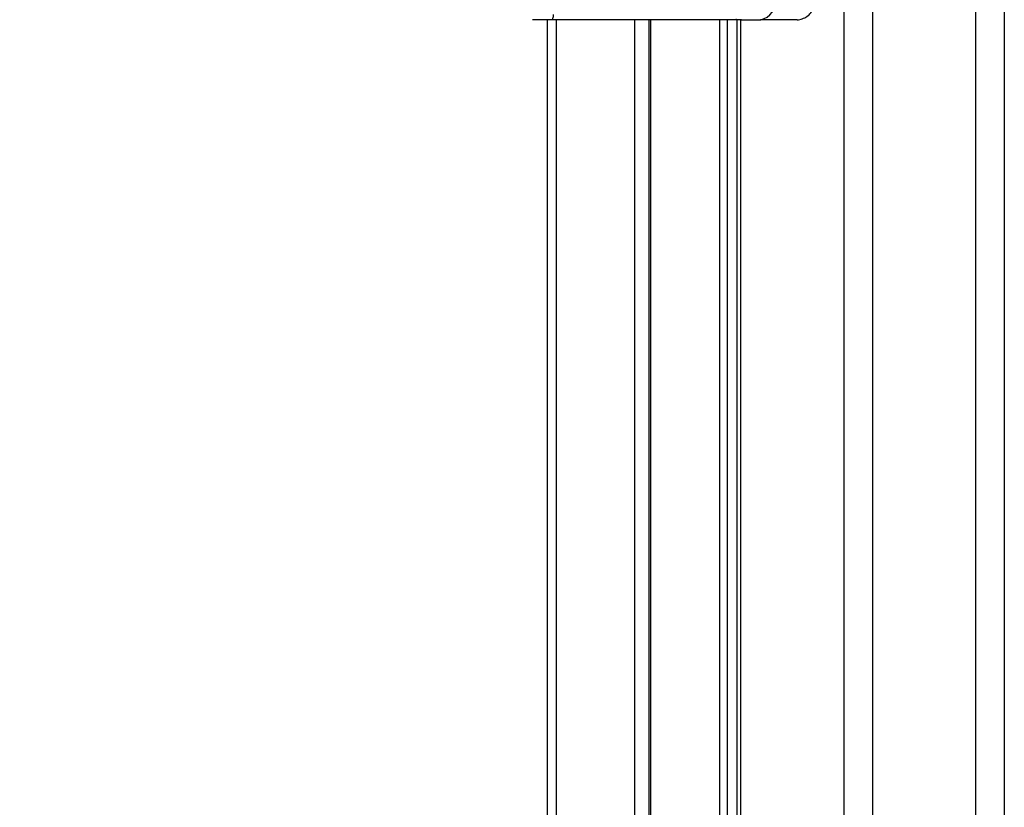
# Model space of a CAD drawing. Header units: millimetres. Extents: x 20 to 22981, y 40 to 19992.
# Tile 34 of 158: x 6429 to 6810, y 6105 to 6410. Entities that reach past the tile are written whole.
import ezdxf

# ---------------------------------------------------------------- set-up
doc = ezdxf.new("R2010")
doc.units = ezdxf.units.MM
doc.header["$LTSCALE"] = 2
doc.layers.add('COMPONENT_GEOMETRY', color=7, linetype='Continuous')
doc.styles.add('SLDTEXTSTYLE0', font='TXT', dxfattribs={"width": 0.75})
doc.dimstyles.new('SLDDIMSTYLE0', dxfattribs={"dimtxt": 100, "dimasz": 6.604, "dimexe": 0, "dimexo": 0.0625, "dimgap": 25, "dimtad": 0, "dimtih": 1, "dimtoh": 1, "dimdec": 0, "dimrnd": 1e-09, "dimzin": 12, "dimdsep": 46, "dimtxsty": 'SLDTEXTSTYLE0', "dimsah": 1, "dimcen": 0.09, "dimadec": 0, "dimazin": 3, "dimtfac": 1, "dimtdec": 0, "dimtofl": 0, "dimtmove": 0, "dimatfit": 3, "dimfxl": 1, "dimfrac": 2, "dimtolj": 1, "dimtzin": 12, "dimarcsym": 0})

# ---------------------------------------------------------------- blocks, each defined once
blk = doc.blocks.new('_D_4')
at = {"layer": 'COMPONENT_GEOMETRY', "color": 7}
for p, q in [((6638.52, 7959.49), (995.17, 7959.49)), ((1001.52, 7959.49), (1001.52, 5203.33)), ((801.45, 5183.02), (770.98, 5183.02)), ((770.98, 5183.02), (770.98, 5024.27)), ((1201.59, 5183.02), (1232.06, 5183.02)), ((1232.06, 5183.02), (1232.06, 5024.27)), ((770.98, 5024.27), (801.45, 5024.27)), ((1232.06, 5024.27), (1201.59, 5024.27)), ((1001.52, 2118.49), (1001.52, 4874.65)), ((6578.75, 2118.49), (995.17, 2118.49))]:
    blk.add_line(p, q, dxfattribs=at)
for points in [[(1001.52, 7959.49), (1000.51, 7952.89), (1002.54, 7952.89)], [(1001.52, 2118.49), (1002.54, 2125.1), (1000.51, 2125.1)]]:
    blk.add_solid(points, dxfattribs=at)
at = {"layer": 'COMPONENT_GEOMETRY', "color": 7, "char_height": 100, "attachment_point": 1, "style": 'SLDTEXTSTYLE0'}
for s, insert in [('9\'6.98"', (801.45, 5153.18)), ('2921mm', (728.74, 5003.56))]:
    blk.add_mtext(s, dxfattribs=dict(at, insert=insert))

msp = doc.modelspace()

# ---------------------------------------------------------------- linework, layer by layer
at = {"color": 8, "linetype": 'Continuous', "lineweight": 25}
for p, q in [((6748.24, 2191.49), (6748.24, 7939.49)), ((6759.31, 7939.49), (6759.31, 2191.49)), ((6799.26, 2191.49), (6799.26, 7939.49)), ((6810.34, 7939.49), (6810.34, 2191.49)), ((6636.74, 6410.02), (6636.74, 5905.15)), ((6667.23, 5908.63), (6667.23, 6410.02)), ((6673.24, 6410.02), (6673.24, 5911.82)), ((6700.18, 5907.27), (6700.18, 6410.02)), ((6702.97, 6410.02), (6702.97, 5904.34)), ((6708.14, 6410.02), (6708.14, 5896.62))]:
    msp.add_line(p, q, dxfattribs=at)
at = {"color": 7, "linetype": 'Continuous', "lineweight": 25}
for p, q in [((6634.93, 6410.02), (6627.55, 6410.02)), ((6633.39, 5905.35), (6633.39, 6410.02)), ((6641.96, 6410.02), (6634.93, 6410.02)), ((6706.78, 6410.02), (6641.96, 6410.02)), ((6672.65, 6410.02), (6672.65, 5911.6)), ((6706.75, 6410.02), (6706.75, 5899.18)), ((6708.56, 6410.02), (6706.78, 6410.02)), ((6708.56, 6410.02), (6715.94, 6410.02)), ((6729.95, 6410.02), (6715.94, 6410.02))]:
    msp.add_line(p, q, dxfattribs=at)
at = {"color": 7, "linetype": 'Continuous', "lineweight": 25, "flags": 128}
msp.add_lwpolyline([(6634.93, 6410.02), (6635.08, 6410.06), (6635.23, 6410.17), (6635.37, 6410.36), (6635.48, 6410.61), (6635.58, 6410.91), (6635.65, 6411.26), (6635.7, 6411.63), (6635.71, 6412.02)], dxfattribs=at)
at = {"color": 8, "linetype": 'Continuous', "lineweight": 25, "flags": 128}
msp.add_lwpolyline([(6706.78, 6410.02), (6706.54, 6410.06), (6706.34, 6410.15)], dxfattribs=at)
at = {"color": 7, "linetype": 'Continuous', "lineweight": 25}
msp.add_arc((6714.53, 6417.02), 7.14, 281.4218, 8.0495, dxfattribs=at)
msp.add_open_spline([(6729.96, 6410.04), (6730, 6410.03), (6730.72, 6409.95), (6732.11, 6410.31), (6733.94, 6411.2), (6735.45, 6412.62), (6736.55, 6414.43), (6737.17, 6416.3), (6737.16, 6417.53), (6737.16, 6418.02)], degree=3, knots=[0, 0, 0, 0, 0.010624, 0.183525, 0.354577, 0.525138, 0.69929, 0.87885, 1, 1, 1, 1], dxfattribs=at)

# ---------------------------------------------------------------- dimensions: what is measured, and where the dimension line sits
at = {"layer": 'COMPONENT_GEOMETRY', "color": 7}
dim = msp.add_linear_dim(base=(1001.52, 7959.49), p1=(6581.29, 2118.49), p2=(6641.06, 7959.49), angle=90, dimstyle='SLDDIMSTYLE0', dxfattribs=at)
dim.commit()
dim.dimension.update_dxf_attribs({"geometry": '_D_4', "text_midpoint": (1001.52, 5038.99), "dimtype": 160})

doc.saveas('drawing.dxf')
